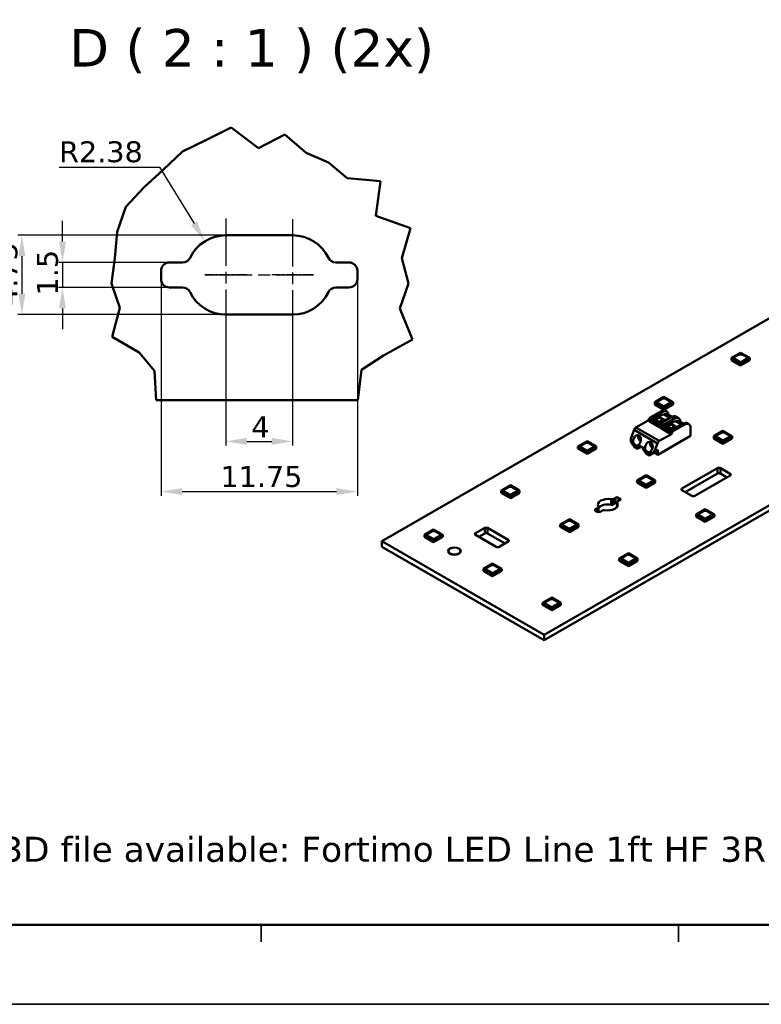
# Model space of a CAD drawing. Header units: millimetres. Extents: x 0 to 420, y 0 to 296.
# Tile 2 of 10: x 86 to 175, y 0 to 118. Entities that reach past the tile are written whole.
import ezdxf

# ---------------------------------------------------------------- set-up
doc = ezdxf.new("R2010")
doc.units = ezdxf.units.MM
doc.linetypes.add('CHAIN', pattern=[0.3543, 0.2362, -0.0295, 0.0591, -0.0295])
doc.linetypes.add('LONG_DASH_DOTTED', pattern=[0.3001, 0.2362, -0.0295, 0.0049, -0.0295])
doc.layers.get('0').update_dxf_attribs({"lineweight": 25})
for name, color, linetype, lineweight in [('Break Lines(ISO)', 7, 'Continuous', 50), ('Center Mark(ISO)', 7, 'LONG_DASH_DOTTED', 25), ('Centerline(ISO)', 7, 'Continuous', 25), ('Dimensions(ISO)', 7, 'Continuous', 25), ('Sketch Geometry(ISO)', 7, 'Continuous', 50), ('Symbols(ISO)', 7, 'Continuous', 25), ('Visible Edges(ISO)', 7, 'Continuous', 50), ('Visible Tangent Edges(ISO)', 7, 'Continuous', 50)]:
    doc.layers.add(name, color=color, linetype=linetype, lineweight=lineweight)
doc.styles.add('Philips-dimensions', font='verdana.ttf')
doc.styles.add('Philips-tekst', font='verdana.ttf')
doc.styles.add('Philips-tekstBigText', font='verdana.ttf')
doc.dimstyles.new('Philips-Oss', dxfattribs={"dimtxt": 2.5, "dimasz": 2.5, "dimexe": 0.5, "dimexo": 0, "dimgap": 0.5, "dimtad": 1, "dimtoh": 1, "dimrnd": 1e-08, "dimdsep": 46, "dimtxsty": 'Philips-dimensions', "dimcen": 0.09, "dimdle": 10, "dimclrd": 7, "dimclre": 7, "dimclrt": 7, "dimazin": 2, "dimtfac": 1, "dimtmove": 0, "dimatfit": 3, "dimfxl": 1, "dimtolj": 1, "dimlwd": 25, "dimlwe": 25, "dimarcsym": 0})

# ---------------------------------------------------------------- blocks, each defined once
blk = doc.blocks.new('Borders A3')
at = {"layer": 'Sketch Geometry(ISO)', "color": 1, "linetype": 'Continuous', "lineweight": 50, "true_color": 0xff0000}
blk.add_line((20, 10), (410, 10), dxfattribs=at)
at = {"layer": 'Sketch Geometry(ISO)', "color": 7, "linetype": 'Continuous', "lineweight": 35}
for p, q in [((115, 10), (115, 8)), ((165, 10), (165, 8)), ((0.5, 0.5), (419.5, 0.5))]:
    blk.add_line(p, q, dxfattribs=at)
blk = doc.blocks.new('*D46')
at = {"layer": 'Defpoints', "color": 0, "linetype": 'Continuous', "transparency": 16777216}
for p in [(108.28, 91.9), (110.78, 87.86)]:
    blk.add_point(p, dxfattribs=at)
at = {"layer": 'Dimensions(ISO)', "color": 7, "linetype": 'Continuous', "lineweight": 25, "transparency": 16777216}
for p, q in [((90.81, 100.76), (102.82, 100.76)), ((102.82, 100.76), (106.97, 94.03))]:
    blk.add_line(p, q, dxfattribs=at)
at = {"layer": 'Dimensions(ISO)', "color": 7, "linetype": 'Continuous', "transparency": 16777216}
blk.add_solid([(107.32, 94.25), (106.61, 93.81), (108.28, 91.9)], dxfattribs=at)
at = {"layer": 'Dimensions(ISO)', "color": 7, "linetype": 'Continuous', "lineweight": 25, "transparency": 16777216, "insert": (90.81, 103.87), "char_height": 2.5, "attachment_point": 1, "style": 'Philips-dimensions'}
blk.add_mtext('\\A1;R2.38', dxfattribs=at)
blk = doc.blocks.new('*D47')
at = {"layer": 'Defpoints', "color": 0, "linetype": 'Continuous', "transparency": 16777216}
for p in [(110.78, 80.61), (118.78, 80.61), (118.78, 67.92)]:
    blk.add_point(p, dxfattribs=at)
at = {"layer": 'Dimensions(ISO)', "color": 7, "linetype": 'Continuous', "lineweight": 25, "transparency": 16777216}
for p, q in [((110.78, 80.61), (110.78, 67.42)), ((118.78, 80.61), (118.78, 67.42)), ((113.28, 67.92), (116.28, 67.92))]:
    blk.add_line(p, q, dxfattribs=at)
at = {"layer": 'Dimensions(ISO)', "color": 7, "linetype": 'Continuous', "transparency": 16777216}
for points in [[(113.28, 68.34), (113.28, 67.51), (110.78, 67.92)], [(116.28, 68.34), (116.28, 67.51), (118.78, 67.92)]]:
    blk.add_solid(points, dxfattribs=at)
at = {"layer": 'Dimensions(ISO)', "color": 7, "linetype": 'Continuous', "lineweight": 25, "transparency": 16777216, "insert": (113.83, 70.92), "char_height": 2.5, "attachment_point": 1, "style": 'Philips-dimensions'}
blk.add_mtext('\\A1;4', dxfattribs=at)
blk = doc.blocks.new('*D48')
at = {"layer": 'Defpoints', "color": 0, "linetype": 'Continuous', "transparency": 16777216}
for p in [(110.78, 92.61), (86.35, 83.11), (110.78, 83.11)]:
    blk.add_point(p, dxfattribs=at)
at = {"layer": 'Dimensions(ISO)', "color": 7, "linetype": 'Continuous', "lineweight": 25, "transparency": 16777216}
for p, q in [((110.78, 92.61), (85.85, 92.61)), ((86.35, 90.11), (86.35, 85.61)), ((110.78, 83.11), (85.85, 83.11))]:
    blk.add_line(p, q, dxfattribs=at)
at = {"layer": 'Dimensions(ISO)', "color": 7, "linetype": 'Continuous', "transparency": 16777216}
for points in [[(85.94, 90.11), (86.77, 90.11), (86.35, 92.61)], [(85.94, 85.61), (86.77, 85.61), (86.35, 83.11)]]:
    blk.add_solid(points, dxfattribs=at)
at = {"layer": 'Dimensions(ISO)', "color": 7, "linetype": 'Continuous', "lineweight": 25, "transparency": 16777216, "insert": (83.3, 84.14), "char_height": 2.5, "attachment_point": 1, "rotation": 90, "style": 'Philips-dimensions'}
blk.add_mtext('\\A1;4.75', dxfattribs=at)
blk = doc.blocks.new('*D49')
at = {"layer": 'Defpoints', "color": 0, "linetype": 'Continuous', "transparency": 16777216}
for p in [(104.03, 89.36), (91.22, 86.36), (104.03, 86.36)]:
    blk.add_point(p, dxfattribs=at)
at = {"layer": 'Dimensions(ISO)', "color": 7, "linetype": 'Continuous', "lineweight": 25, "transparency": 16777216}
for p, q in [((91.22, 91.86), (91.22, 94.36)), ((104.03, 89.36), (90.72, 89.36)), ((91.22, 89.36), (91.22, 86.36)), ((104.03, 86.36), (90.72, 86.36)), ((91.22, 83.86), (91.22, 81.36))]:
    blk.add_line(p, q, dxfattribs=at)
at = {"layer": 'Dimensions(ISO)', "color": 7, "linetype": 'Continuous', "transparency": 16777216}
for points in [[(90.8, 91.86), (91.63, 91.86), (91.22, 89.36)], [(90.8, 83.86), (91.63, 83.86), (91.22, 86.36)]]:
    blk.add_solid(points, dxfattribs=at)
at = {"layer": 'Dimensions(ISO)', "color": 7, "linetype": 'Continuous', "lineweight": 25, "transparency": 16777216, "insert": (88.16, 85.41), "char_height": 2.5, "attachment_point": 1, "rotation": 90, "style": 'Philips-dimensions'}
blk.add_mtext('\\A1;1.5', dxfattribs=at)
blk = doc.blocks.new('*D50')
at = {"layer": 'Defpoints', "color": 0, "linetype": 'Continuous', "transparency": 16777216}
for p in [(103.03, 87.36), (126.53, 87.36), (126.53, 61.91)]:
    blk.add_point(p, dxfattribs=at)
at = {"layer": 'Dimensions(ISO)', "color": 7, "linetype": 'Continuous', "lineweight": 25, "transparency": 16777216}
for p, q in [((103.03, 87.36), (103.03, 61.41)), ((126.53, 87.36), (126.53, 61.41)), ((105.53, 61.91), (124.03, 61.91))]:
    blk.add_line(p, q, dxfattribs=at)
at = {"layer": 'Dimensions(ISO)', "color": 7, "linetype": 'Continuous', "transparency": 16777216}
for points in [[(105.53, 62.33), (105.53, 61.5), (103.03, 61.91)], [(124.03, 62.33), (124.03, 61.5), (126.53, 61.91)]]:
    blk.add_solid(points, dxfattribs=at)
at = {"layer": 'Dimensions(ISO)', "color": 7, "linetype": 'Continuous', "lineweight": 25, "transparency": 16777216, "insert": (110.13, 64.97), "char_height": 2.5, "attachment_point": 1, "style": 'Philips-dimensions'}
blk.add_mtext('\\A1;11.75', dxfattribs=at)

msp = doc.modelspace()

# ---------------------------------------------------------------- linework, layer by layer
at = {"layer": 'Break Lines(ISO)'}
for p, q in [((108.448, 104.033), (111.414, 105.509)), ((111.414, 105.509), (114.706, 103.052)), ((105.58, 102.648), (108.448, 104.033)), ((114.706, 103.052), (117.855, 104.704)), ((117.855, 104.704), (120.396, 102.476)), ((103.287, 100.449), (105.58, 102.648)), ((120.396, 102.476), (123.074, 101.336)), ((100.978, 98.36), (103.287, 100.449)), ((123.074, 101.336), (125.293, 99.459)), ((125.293, 99.459), (129.319, 99.103)), ((129.319, 99.103), (128.757, 94.954)), ((98.811, 96.018), (100.978, 98.36)), ((97.755, 93.011), (98.811, 96.018)), ((128.757, 94.954), (132.882, 93.457)), ((132.882, 93.457), (131.851, 89.864)), ((97.502, 89.875), (97.755, 93.011)), ((97.083, 86.841), (97.502, 89.875)), ((131.851, 89.864), (132.652, 86.841)), ((98.077, 83.909), (97.083, 86.841)), ((132.652, 86.841), (131.627, 83.857)), ((97.156, 80.454), (98.077, 83.909)), ((131.627, 83.857), (133.13, 80.135)), ((100.383, 78.572), (97.156, 80.454)), ((133.13, 80.135), (129.673, 78.2)), ((102.233, 76.376), (100.383, 78.572)), ((129.673, 78.2), (127.036, 76.495)), ((102.447, 72.862), (102.233, 76.376)), ((127.036, 76.495), (126.571, 72.862))]:
    msp.add_line(p, q, dxfattribs=at)
at = {"layer": 'Center Mark(ISO)', "linetype": 'CHAIN', "ltscale": 23.990969}
for p, q in [((110.776, 94.625), (110.776, 80.612)), ((118.776, 94.534), (118.776, 80.612))]:
    msp.add_line(p, q, dxfattribs=at)
at = {"layer": 'Center Mark(ISO)', "linetype": 'CHAIN', "ltscale": 5.555937}
for p, q in [((113.276, 87.862), (108.276, 87.862)), ((121.276, 87.862), (116.276, 87.862))]:
    msp.add_line(p, q, dxfattribs=at)
at = {"layer": 'Centerline(ISO)', "linetype": 'CHAIN', "ltscale": 23.990969}
msp.add_line((108.276, 87.862), (121.276, 87.862), dxfattribs=at)
at = {"layer": 'Visible Edges(ISO)'}
for p, q in [((228.466, 112.974), (129.471, 55.967)), ((148.917, 44.769), (247.912, 101.776)), ((247.912, 101.122), (148.917, 44.115)), ((110.776, 92.612), (118.776, 92.612)), ((104.026, 89.362), (105.598, 89.362)), ((123.954, 89.362), (125.526, 89.362)), ((103.026, 87.362), (103.026, 88.362)), ((126.526, 88.362), (126.526, 87.362)), ((105.598, 86.362), (104.026, 86.362)), ((125.526, 86.362), (123.954, 86.362)), ((118.776, 83.112), (110.776, 83.112)), ((172.428, 78.547), (171.332, 77.916)), ((171.332, 77.916), (172.428, 77.284)), ((171.332, 77.65), (171.332, 77.916)), ((173.524, 77.916), (172.428, 78.547)), ((172.428, 77.284), (173.524, 77.916)), ((173.524, 77.65), (173.524, 77.916)), ((172.428, 77.019), (171.332, 77.65)), ((173.524, 77.65), (172.428, 77.019)), ((172.428, 77.019), (172.428, 77.284)), ((163.236, 73.253), (162.14, 72.622)), ((164.332, 72.622), (163.236, 73.253)), ((102.447, 72.862), (126.571, 72.862)), ((162.14, 72.622), (163.236, 71.991)), ((162.14, 72.356), (162.14, 72.622)), ((163.236, 71.725), (162.14, 72.356)), ((163.236, 71.991), (164.332, 72.622)), ((164.332, 72.356), (163.236, 71.725)), ((163.236, 71.725), (163.236, 71.991)), ((164.332, 72.356), (164.332, 72.622)), ((162.935, 71.559), (161.594, 70.787)), ((161.753, 70.695), (163.094, 71.468)), ((162.323, 70.808), (162.28, 70.669)), ((162.516, 70.932), (162.323, 70.808)), ((162.483, 70.716), (162.323, 70.808)), ((163.244, 71.147), (162.516, 70.932)), ((163.294, 70.484), (162.516, 70.932)), ((164.155, 70.857), (162.814, 70.084)), ((163.593, 71.517), (163.434, 71.608)), ((164.18, 70.871), (163.655, 71.174)), ((165.008, 70.702), (164.654, 70.906)), ((161.339, 70.415), (159.895, 69.583)), ((161.441, 70.596), (161.4, 70.491)), ((162.458, 69.736), (161.539, 70.266)), ((161.559, 70.4), (161.6, 70.505)), ((161.822, 70.453), (161.819, 70.37)), ((162.597, 69.922), (161.819, 70.37)), ((162.076, 70.666), (161.897, 70.574)), ((161.907, 70.319), (161.907, 70.113)), ((162.574, 69.729), (161.907, 70.113)), ((161.907, 70.113), (162.011, 70.039)), ((162.56, 69.723), (162.011, 70.039)), ((162.241, 70.571), (162.076, 70.666)), ((162.14, 69.919), (162.14, 69.965)), ((162.28, 70.669), (162.17, 70.612)), ((162.228, 69.869), (162.228, 69.914)), ((162.503, 70.541), (162.28, 70.669)), ((162.377, 69.828), (162.337, 69.806)), ((162.597, 69.922), (162.6, 70.006)), ((162.685, 69.967), (162.597, 69.922)), ((162.661, 69.894), (162.62, 69.789)), ((162.675, 70.126), (162.854, 70.218)), ((162.685, 69.946), (162.685, 69.967)), ((162.854, 70.218), (162.69, 70.313)), ((163.055, 70.223), (162.836, 70.349)), ((162.854, 70.218), (162.882, 70.13)), ((162.882, 70.13), (162.99, 70.186)), ((163.101, 70.36), (162.94, 70.453)), ((162.973, 69.585), (163.014, 69.69)), ((163.06, 70.226), (163.101, 70.36)), ((163.101, 70.36), (163.294, 70.484)), ((163.167, 69.881), (164.509, 70.653)), ((163.237, 69.639), (163.233, 69.555)), ((163.294, 70.484), (163.731, 70.613)), ((163.491, 69.852), (163.311, 69.759)), ((163.655, 69.757), (163.491, 69.852)), ((163.695, 69.855), (163.584, 69.798)), ((163.737, 69.994), (163.695, 69.855)), ((163.917, 69.726), (163.695, 69.855)), ((163.931, 70.117), (163.737, 69.994)), ((163.897, 69.902), (163.737, 69.994)), ((164.658, 70.332), (163.931, 70.117)), ((164.708, 69.669), (163.931, 70.117)), ((165.569, 70.042), (164.228, 69.27)), ((164.515, 69.546), (164.355, 69.638)), ((164.387, 69.178), (165.728, 69.951)), ((164.515, 69.546), (164.708, 69.669)), ((164.708, 69.669), (165.145, 69.798)), ((165.595, 70.057), (165.069, 70.359)), ((166.227, 70), (166.068, 70.091)), ((159.665, 69.298), (159.267, 68.272)), ((166.435, 68.58), (162.511, 66.32)), ((162.688, 67.975), (164.132, 68.807)), ((163.872, 68.922), (162.953, 69.451)), ((164.011, 69.107), (163.233, 69.555)), ((163.321, 69.505), (163.321, 69.298)), ((163.988, 68.914), (163.321, 69.298)), ((163.321, 69.298), (163.425, 69.225)), ((163.974, 68.909), (163.425, 69.225)), ((163.554, 69.105), (163.554, 69.151)), ((163.642, 69.054), (163.642, 69.1)), ((163.791, 69.014), (163.751, 68.991)), ((164.011, 69.107), (164.014, 69.191)), ((164.099, 69.153), (164.011, 69.107)), ((164.075, 69.08), (164.034, 68.974)), ((164.089, 69.311), (164.268, 69.404)), ((164.099, 69.131), (164.099, 69.153)), ((164.268, 69.404), (164.104, 69.499)), ((164.193, 68.883), (164.234, 68.988)), ((164.469, 69.409), (164.25, 69.535)), ((164.268, 69.404), (164.296, 69.316)), ((164.296, 69.316), (164.404, 69.372)), ((164.474, 69.412), (164.515, 69.546)), ((166.435, 69.54), (166.435, 68.58)), ((170.307, 69.181), (169.211, 68.55)), ((169.211, 68.55), (170.307, 67.919)), ((169.211, 68.284), (169.211, 68.55)), ((171.403, 68.55), (170.307, 69.181)), ((170.307, 67.919), (171.403, 68.55)), ((171.403, 68.284), (171.403, 68.55)), ((154.043, 67.96), (152.947, 67.329)), ((152.947, 67.329), (154.043, 66.697)), ((152.947, 67.063), (152.947, 67.329)), ((155.139, 67.329), (154.043, 67.96)), ((154.043, 66.697), (155.139, 67.329)), ((155.139, 67.063), (155.139, 67.329)), ((160.089, 67.165), (159.594, 67.45)), ((159.665, 67.409), (159.63, 67.389)), ((160.054, 67.145), (159.63, 67.389)), ((159.63, 67.389), (159.63, 67.328)), ((160.054, 67.083), (159.63, 67.328)), ((159.63, 67.328), (159.683, 67.297)), ((160.107, 67.053), (159.683, 67.297)), ((160.381, 67.209), (160.458, 67.254)), ((162.06, 66.663), (162.458, 67.69)), ((170.307, 67.653), (169.211, 68.284)), ((171.403, 68.284), (170.307, 67.653)), ((170.307, 67.653), (170.307, 67.919)), ((154.043, 66.432), (152.947, 67.063)), ((155.139, 67.063), (154.043, 66.432)), ((154.043, 66.432), (154.043, 66.697)), ((160.054, 67.145), (160.089, 67.165)), ((160.054, 67.083), (160.054, 67.145)), ((160.107, 67.053), (160.054, 67.083)), ((160.355, 67.196), (160.107, 67.053)), ((161.503, 66.351), (161.008, 66.636)), ((161.079, 66.595), (161.044, 66.575)), ((161.468, 66.33), (161.044, 66.575)), ((161.044, 66.575), (161.044, 66.513)), ((161.468, 66.269), (161.044, 66.513)), ((161.044, 66.513), (161.097, 66.483)), ((161.521, 66.238), (161.097, 66.483)), ((161.468, 66.33), (161.504, 66.351)), ((161.468, 66.269), (161.468, 66.33)), ((161.521, 66.238), (161.468, 66.269)), ((162.087, 66.564), (161.521, 66.238)), ((161.774, 66.398), (162.339, 66.723)), ((162.06, 66.663), (162.511, 66.923)), ((162.511, 66.32), (162.075, 66.571)), ((162.511, 66.32), (162.511, 66.923)), ((161.114, 63.888), (160.018, 63.257)), ((162.21, 63.257), (161.114, 63.888)), ((165.401, 62.268), (169.653, 64.716)), ((169.653, 64.062), (165.792, 61.839)), ((171.182, 63.836), (166.93, 61.388)), ((170.006, 64.716), (171.182, 64.039)), ((170.791, 63.611), (170.006, 64.062)), ((144.851, 62.666), (143.755, 62.035)), ((145.947, 62.035), (144.851, 62.666)), ((160.018, 63.257), (161.114, 62.625)), ((160.018, 62.991), (160.018, 63.257)), ((161.114, 62.36), (160.018, 62.991)), ((161.114, 62.625), (162.21, 63.257)), ((162.21, 62.991), (161.114, 62.36)), ((161.114, 62.36), (161.114, 62.625)), ((162.21, 62.991), (162.21, 63.257)), ((143.755, 62.035), (144.851, 61.404)), ((143.755, 61.769), (143.755, 62.035)), ((144.851, 61.138), (143.755, 61.769)), ((144.851, 61.404), (145.947, 62.035)), ((145.947, 61.769), (144.851, 61.138)), ((144.851, 61.138), (144.851, 61.404)), ((145.947, 61.769), (145.947, 62.035)), ((166.577, 61.388), (165.401, 62.064)), ((157.168, 61.024), (157.446, 61.184)), ((157.446, 60.53), (157.168, 60.37)), ((157.626, 60.097), (157.626, 60.617)), ((157.977, 60.879), (157.699, 60.719)), ((157.8, 61.184), (157.977, 61.082)), ((155.06, 59.81), (155.338, 59.97)), ((155.237, 59.504), (155.06, 59.606)), ((155.411, 59.462), (155.411, 60.071)), ((155.868, 59.664), (155.59, 59.504)), ((168.186, 59.816), (167.09, 59.185)), ((167.09, 59.185), (168.186, 58.553)), ((167.09, 58.919), (167.09, 59.185)), ((169.282, 59.185), (168.186, 59.816)), ((168.186, 58.553), (169.282, 59.185)), ((169.282, 58.919), (169.282, 59.185)), ((151.922, 58.594), (150.826, 57.963)), ((150.826, 57.963), (151.922, 57.332)), ((150.826, 57.697), (150.826, 57.963)), ((153.018, 57.963), (151.922, 58.594)), ((151.922, 57.332), (153.018, 57.963)), ((153.018, 57.697), (153.018, 57.963)), ((168.186, 58.288), (167.09, 58.919)), ((169.282, 58.919), (168.186, 58.288)), ((168.186, 58.288), (168.186, 58.553)), ((135.659, 57.373), (134.563, 56.741)), ((134.563, 56.741), (135.659, 56.11)), ((134.563, 56.476), (134.563, 56.741)), ((136.755, 56.741), (135.659, 57.373)), ((135.659, 56.11), (136.755, 56.741)), ((136.755, 56.476), (136.755, 56.741)), ((140.679, 56.924), (141.775, 57.555)), ((143.154, 55.295), (140.679, 56.72)), ((141.775, 56.901), (141.07, 56.495)), ((142.129, 57.555), (144.604, 56.13)), ((144.212, 55.701), (142.129, 56.901)), ((151.922, 57.066), (150.826, 57.697)), ((153.018, 57.697), (151.922, 57.066)), ((151.922, 57.066), (151.922, 57.332)), ((129.471, 55.967), (129.471, 55.313)), ((129.471, 55.967), (148.917, 44.769)), ((135.659, 55.845), (134.563, 56.476)), ((136.755, 56.476), (135.659, 55.845)), ((135.659, 55.845), (135.659, 56.11)), ((144.604, 55.926), (143.508, 55.295)), ((148.917, 44.115), (129.471, 55.313)), ((137.401, 54.776), (137.401, 54.79)), ((138.901, 54.776), (138.901, 54.79)), ((158.993, 54.522), (157.897, 53.891)), ((160.089, 53.891), (158.993, 54.522)), ((142.73, 53.301), (141.634, 52.669)), ((143.826, 52.669), (142.73, 53.301)), ((157.897, 53.891), (158.993, 53.26)), ((157.897, 53.625), (157.897, 53.891)), ((158.993, 52.994), (157.897, 53.625)), ((158.993, 53.26), (160.089, 53.891)), ((160.089, 53.625), (158.993, 52.994)), ((158.993, 52.994), (158.993, 53.26)), ((160.089, 53.625), (160.089, 53.891)), ((141.634, 52.669), (142.73, 52.038)), ((141.634, 52.404), (141.634, 52.669)), ((142.73, 51.773), (141.634, 52.404)), ((142.73, 52.038), (143.826, 52.669)), ((143.826, 52.404), (142.73, 51.773)), ((142.73, 51.773), (142.73, 52.038)), ((143.826, 52.404), (143.826, 52.669)), ((149.801, 49.229), (148.705, 48.598)), ((148.705, 48.598), (149.801, 47.966)), ((148.705, 48.332), (148.705, 48.598)), ((150.897, 48.598), (149.801, 49.229)), ((149.801, 47.966), (150.897, 48.598)), ((150.897, 48.332), (150.897, 48.598)), ((149.801, 47.701), (148.705, 48.332)), ((150.897, 48.332), (149.801, 47.701)), ((149.801, 47.701), (149.801, 47.966)), ((148.917, 44.769), (148.917, 44.115))]:
    msp.add_line(p, q, dxfattribs=at)
for centre, radius, start, end in [((110.776, 87.862), 4.75, 90, 154.22854), ((118.776, 87.862), 4.75, 25.77146, 90), ((105.598, 90.362), 1, 270, 334.22854), ((123.954, 90.362), 1, 205.77146, 270), ((104.026, 88.362), 1, 90, 180), ((125.526, 88.362), 1, 0, 90), ((104.026, 87.362), 1, 180, 270), ((125.526, 87.362), 1, 270, 0), ((105.598, 85.362), 1, 25.77146, 90), ((123.954, 85.362), 1, 90, 154.22854), ((110.776, 87.862), 4.75, 205.77146, 270), ((118.776, 87.862), 4.75, 270, 334.22854)]:
    msp.add_arc(centre, radius, start, end, dxfattribs=at)
for centre, major_axis, ratio, start_param, end_param in [((161.594, 70.582), (-0.125, -0.217), 0.5780931, 3.9250571, 4.9722547), ((162.935, 70.742), (0.499, 0.867), 0.5780931, 0, 0.7834645), ((163.094, 70.65), (0.499, 0.867), 0.5780931, 5.5356605, 7.0666498), ((163.261, 71.236), (-0.0499, -0.0867), 0.5780931, 0.5453685, 0.7212959), ((163.218, 70.415), (0.437, 0.758), 0.5780931, 0, 0.721296), ((164.155, 70.039), (0.499, 0.867), 0.5780931, 0, 0.7834645), ((164.509, 69.836), (0.499, 0.867), 0.5780931, 5.5356605, 7.0666498), ((159.895, 69.277), (-0.187, -0.325), 0.5780931, 3.9250571, 4.9722547), ((161.339, 70.497), (-0.0499, -0.0867), 0.5780931, 0.7834645, 1.830662), ((161.609, 70.306), (-0.1, 0), 0.5758617, 6.1132669, 7.0685835), ((161.498, 70.405), (0.0499, 0.0867), 0.5780931, 4.5405368, 4.9722547), ((161.753, 70.491), (0.125, 0.217), 0.5780931, 0.7834645, 1.830662), ((161.893, 70.49), (-0.0499, -0.0867), 0.5780931, 3.8726972, 5.4434936), ((162.586, 70.505), (-0.36, 0.016), 0.5448174, 6.0176926, 8.1689711), ((162.444, 70.512), (0.227, -0.245), 0.3844675, 4.137601, 4.6111282), ((162.582, 70.4), (-0.266, 0.012), 0.5448174, 5.0360346, 6.0148763), ((162.529, 69.777), (-0.1, 0), 0.5758617, 0.7853982, 1.7407148), ((162.735, 70.662), (-0.028, 0.334), 0.7571446, 1.3445226, 1.878655), ((162.599, 70.513), (0.36, 0.017), 0.6053276, 5.9279887, 8.154217), ((162.559, 69.794), (-0.0499, -0.0867), 0.5780931, 1.3989442, 1.830662), ((162.671, 70.042), (0.0499, 0.0867), 0.5780931, 0.7311046, 2.3019009), ((162.814, 69.88), (-0.125, -0.217), 0.5780931, 3.9250571, 4.9722547), ((162.582, 70.4), (0.266, -0.012), 0.5448174, 5.4025991, 6.0090365), ((162.735, 70.662), (0.028, -0.334), 0.7571446, 0.2941308, 0.8282632), ((162.912, 69.591), (0.0499, 0.0867), 0.5780931, 4.5405368, 4.9722547), ((163.167, 69.676), (0.125, 0.217), 0.5780931, 0.7834645, 1.830662), ((163.307, 69.675), (-0.0499, -0.0867), 0.5780931, 3.8726972, 5.4434936), ((164, 69.69), (-0.36, 0.016), 0.5448174, 6.0176926, 8.1689711), ((163.858, 69.697), (0.227, -0.245), 0.3844675, 4.137601, 4.6111282), ((163.996, 69.585), (-0.266, 0.012), 0.5448174, 5.0360346, 6.0148763), ((164.149, 69.848), (-0.028, 0.334), 0.7571446, 1.3445226, 1.878655), ((164.013, 69.698), (0.36, 0.017), 0.6053276, 5.9279887, 8.154217), ((164.149, 69.848), (0.028, -0.334), 0.7571446, 0.2941308, 0.8282632), ((164.675, 70.421), (-0.0499, -0.0867), 0.5780931, 0.5453685, 0.7212959), ((164.632, 69.601), (0.437, 0.758), 0.5780931, 0, 0.721296), ((165.569, 69.225), (0.499, 0.867), 0.5780931, 0, 0.7834645), ((165.728, 69.133), (0.499, 0.867), 0.5780931, 5.4958534, 7.0666498), ((160.023, 68.046), (-0.139, -0.627), 0.697566, 0.6686182, 5.183683), ((160.549, 68.349), (0.281, -0.487), 0.5780931, 3.7066904, 5.2769759), ((163.024, 69.492), (-0.1, 0), 0.5758617, 6.1132669, 7.0685835), ((163.943, 68.963), (-0.1, 0), 0.5758617, 0.7853982, 1.7407148), ((164.085, 69.228), (0.0499, 0.0867), 0.5780931, 0.7311046, 2.3019009), ((163.973, 68.98), (-0.0499, -0.0867), 0.5780931, 1.3989442, 1.830662), ((164.228, 69.066), (-0.125, -0.217), 0.5780931, 3.9250571, 4.9722547), ((164.132, 68.888), (0.0499, 0.0867), 0.5780931, 3.9250571, 4.9722547), ((163.996, 69.585), (0.266, -0.012), 0.5448174, 5.4025991, 6.0090365), ((164.387, 68.974), (0.125, 0.217), 0.5780931, 0.7834645, 1.830662), ((160.157, 68.293), (0.272, 1.227), 0.697566, 1.7417704, 1.9417434), ((159.873, 68.13), (0.549, -0.953), 0.5780931, 4.7382349, 5.133506), ((159.842, 67.941), (-0.281, 0.487), 0.5780931, 2.1018886, 2.6143678), ((161.437, 67.231), (-0.139, -0.627), 0.697566, 0.6686182, 5.183683), ((161.963, 67.534), (0.281, -0.487), 0.5780931, 3.7066904, 5.2769759), ((162.688, 67.668), (0.187, 0.325), 0.5780931, 0.7834645, 1.830662), ((159.831, 68.162), (0.549, -0.953), 0.5780931, 5.8373937, 6.2468389), ((161.266, 67.336), (0.549, -0.953), 0.5780931, 4.7526028, 5.162048), ((161.256, 67.127), (-0.281, 0.487), 0.5780931, 2.1018886, 2.6143678), ((161.225, 67.351), (0.549, -0.953), 0.5780931, 5.8659357, 6.2612068), ((161.509, 67.514), (0.272, 1.227), 0.697566, 3.9105578, 4.1105307), ((161.791, 67.677), (0.549, -0.953), 0.5780931, 0, 0.4009157), ((169.83, 64.615), (0.25, 0), 0.5758617, 0.7853982, 2.3561945), ((169.83, 63.961), (-0.25, 0), 0.5758617, 3.9269908, 5.4977871), ((171.005, 63.938), (0.25, 0), 0.5758617, 5.4977871, 7.0685835), ((165.578, 62.166), (-0.25, 0), 0.5758617, 5.4977871, 7.0685835), ((166.754, 61.489), (-0.25, 0), 0.5758617, 0.7853982, 2.3561945), ((156.518, 60.344), (-1.188, 0), 0.5758617, 4.3767877, 6.6187866), ((156.518, 59.69), (-1.187, 0), 0.5758617, 4.3767877, 5.9135736), ((156.518, 60.344), (1.188, 0), 0.5758617, 4.3767877, 6.6187866), ((156.992, 61.126), (0.25, 0), 0.5758617, 4.3767877, 5.4977871), ((156.992, 60.472), (-0.25, 0), 0.5758617, 1.235195, 2.3561945), ((157.623, 61.082), (0.25, 0), 0.5758617, 0.7853982, 2.3561945), ((157.623, 60.428), (-0.25, 0), 0.5758617, 4.7025846, 5.4977871), ((157.876, 60.617), (-0.25, 0), 0.5758617, 5.4977871, 6.6187866), ((157.8, 60.98), (0.25, 0), 0.5758617, 5.4977871, 7.0685835), ((155.237, 59.708), (-0.25, 0), 0.5758617, 5.4977871, 7.0685835), ((155.413, 59.606), (-0.25, 0), 0.5758617, 0.7853982, 2.3561945), ((155.161, 60.071), (0.25, 0), 0.5758617, 5.4977871, 6.6187866), ((156.045, 59.562), (-0.25, 0), 0.5758617, 4.3767877, 5.4977871), ((140.856, 56.822), (-0.25, 0), 0.5758617, 5.4977871, 7.0685835), ((141.952, 57.453), (0.25, 0), 0.5758617, 0.7853982, 2.3561945), ((141.952, 56.799), (-0.25, 0), 0.5758617, 3.9269908, 5.4977871), ((144.427, 56.028), (0.25, 0), 0.5758617, 5.4977871, 7.0685835), ((138.151, 54.776), (0.75, 0), 0.5758617, 3.1415927, 6.2831853), ((143.331, 55.397), (-0.25, 0), 0.5758617, 0.7853982, 2.3561945)]:
    msp.add_ellipse(centre, major_axis=major_axis, ratio=ratio, start_param=start_param, end_param=end_param, dxfattribs=at)
for major_axis in [(-0.75, 0), (-0.724, 0)]:
    msp.add_ellipse((138.151, 54.79), major_axis=major_axis, ratio=0.5758617, dxfattribs=at)
for points, knots in [([(161.511, 70.316), (161.511, 70.317), (161.511, 70.318), (161.514, 70.324), (161.516, 70.329), (161.524, 70.341), (161.529, 70.348), (161.535, 70.357), (161.537, 70.359), (161.539, 70.362)], [0.068532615, 0.068532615, 0.068532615, 0.068532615, 0.069496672, 0.069496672, 0.074334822, 0.074334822, 0.079172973, 0.079172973, 0.081035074, 0.081035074, 0.081035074, 0.081035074]), ([(162.599, 69.751), (162.597, 69.748), (162.595, 69.746), (162.588, 69.738), (162.581, 69.732), (162.566, 69.725), (162.558, 69.722), (162.549, 69.72), (162.547, 69.72), (162.546, 69.72)], [0.018300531, 0.018300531, 0.018300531, 0.018300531, 0.020162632, 0.020162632, 0.025000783, 0.025000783, 0.029838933, 0.029838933, 0.03080299, 0.03080299, 0.03080299, 0.03080299]), ([(162.925, 69.502), (162.925, 69.503), (162.926, 69.503), (162.928, 69.509), (162.931, 69.515), (162.938, 69.527), (162.943, 69.534), (162.949, 69.542), (162.951, 69.545), (162.953, 69.548)], [0.068532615, 0.068532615, 0.068532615, 0.068532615, 0.069496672, 0.069496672, 0.074334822, 0.074334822, 0.079172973, 0.079172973, 0.081035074, 0.081035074, 0.081035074, 0.081035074]), ([(164.014, 68.937), (164.012, 68.934), (164.01, 68.932), (164.002, 68.923), (163.996, 68.918), (163.981, 68.91), (163.972, 68.908), (163.963, 68.906), (163.961, 68.906), (163.96, 68.906)], [0.018300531, 0.018300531, 0.018300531, 0.018300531, 0.020162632, 0.020162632, 0.025000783, 0.025000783, 0.029838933, 0.029838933, 0.03080299, 0.03080299, 0.03080299, 0.03080299]), ([(159.26, 68.025), (159.261, 68.016), (159.262, 68.006), (159.27, 67.928), (159.298, 67.851), (159.336, 67.788)], [0.078278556, 0.078278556, 0.078278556, 0.078278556, 0.083769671, 0.083769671, 0.125939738, 0.125939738, 0.125939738, 0.125939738]), ([(159.741, 67.555), (159.73, 67.564), (159.719, 67.574), (159.666, 67.628), (159.628, 67.68), (159.587, 67.768), (159.575, 67.808), (159.57, 67.847)], [0.203899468, 0.203899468, 0.203899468, 0.203899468, 0.212866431, 0.212866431, 0.249545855, 0.249545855, 0.272133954, 0.272133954, 0.272133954, 0.272133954]), ([(160.185, 67.493), (160.157, 67.473), (160.128, 67.456), (160.062, 67.43), (160.019, 67.425), (159.964, 67.433), (159.953, 67.435), (159.942, 67.438)], [0.080240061, 0.080240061, 0.080240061, 0.080240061, 0.10282816, 0.10282816, 0.139507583, 0.139507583, 0.148474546, 0.148474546, 0.148474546, 0.148474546]), ([(160.422, 67.236), (160.425, 67.238), (160.428, 67.24), (160.45, 67.253), (160.475, 67.261), (160.527, 67.261), (160.553, 67.254), (160.599, 67.228), (160.621, 67.207), (160.657, 67.156), (160.671, 67.126), (160.685, 67.092), (160.686, 67.087), (160.688, 67.083)], [0.121247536, 0.121247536, 0.121247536, 0.121247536, 0.123999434, 0.123999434, 0.143348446, 0.143348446, 0.162697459, 0.162697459, 0.182046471, 0.182046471, 0.201395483, 0.201395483, 0.204147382, 0.204147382, 0.204147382, 0.204147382]), ([(161.155, 66.74), (161.144, 66.75), (161.133, 66.76), (161.08, 66.814), (161.042, 66.865), (161.001, 66.953), (160.989, 66.993), (160.984, 67.033)], [0.203899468, 0.203899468, 0.203899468, 0.203899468, 0.212866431, 0.212866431, 0.249545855, 0.249545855, 0.272133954, 0.272133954, 0.272133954, 0.272133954]), ([(161.599, 66.679), (161.571, 66.658), (161.542, 66.642), (161.476, 66.615), (161.433, 66.61), (161.378, 66.619), (161.368, 66.621), (161.357, 66.624)], [0.080240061, 0.080240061, 0.080240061, 0.080240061, 0.10282816, 0.10282816, 0.139507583, 0.139507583, 0.148474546, 0.148474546, 0.148474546, 0.148474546]), ([(161.762, 66.391), (161.799, 66.411), (161.845, 66.445), (161.896, 66.49), (161.902, 66.495), (161.908, 66.501)], [0.459457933, 0.459457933, 0.459457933, 0.459457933, 0.501628, 0.501628, 0.507119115, 0.507119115, 0.507119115, 0.507119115])]:
    msp.add_open_spline(points, degree=3, knots=knots, dxfattribs=at)
for points in [[(160.36, 67.198), (160.379, 67.207), (160.4, 67.22), (160.422, 67.236)], [(160.688, 67.083), (160.701, 67.047), (160.718, 67.012), (160.738, 66.981)]]:
    msp.add_open_spline(points, degree=3, dxfattribs=at)
at = {"layer": 'Visible Tangent Edges(ISO)'}
for p, q in [((171.58, 77.956), (172.251, 78.343)), ((172.357, 77.427), (171.58, 77.875)), ((172.251, 78.343), (172.605, 78.343)), ((173.277, 77.875), (172.499, 77.427)), ((172.605, 78.343), (173.277, 77.956)), ((162.387, 72.663), (163.059, 73.05)), ((163.165, 72.133), (162.387, 72.581)), ((163.059, 73.05), (163.413, 73.05)), ((164.084, 72.581), (163.307, 72.133)), ((163.413, 73.05), (164.084, 72.663)), ((161.753, 70.695), (161.594, 70.787)), ((163.094, 71.468), (162.935, 71.559)), ((163.951, 70.739), (163.244, 71.147)), ((163.962, 70.745), (163.257, 71.151)), ((164.509, 70.653), (164.155, 70.857)), ((162.688, 67.975), (159.895, 69.583)), ((161.511, 70.316), (161.339, 70.415)), ((161.559, 70.4), (161.4, 70.491)), ((161.6, 70.505), (161.441, 70.596)), ((161.539, 70.266), (161.539, 70.362)), ((162.6, 70.006), (161.822, 70.453)), ((162.675, 70.126), (161.897, 70.574)), ((162.925, 69.502), (162.546, 69.72)), ((162.973, 69.585), (162.62, 69.789)), ((163.014, 69.69), (162.661, 69.894)), ((163.167, 69.881), (162.814, 70.084)), ((164.014, 69.191), (163.237, 69.639)), ((164.089, 69.311), (163.311, 69.759)), ((165.365, 69.925), (164.658, 70.332)), ((165.376, 69.931), (164.671, 70.337)), ((165.728, 69.951), (165.569, 70.042)), ((162.458, 67.69), (159.665, 69.298)), ((162.953, 69.451), (162.953, 69.548)), ((164.132, 68.807), (163.96, 68.906)), ((164.193, 68.883), (164.034, 68.974)), ((164.234, 68.988), (164.075, 69.08)), ((164.387, 69.178), (164.228, 69.27)), ((169.458, 68.591), (170.13, 68.978)), ((170.236, 68.061), (169.458, 68.509)), ((170.13, 68.978), (170.484, 68.978)), ((171.155, 68.509), (170.378, 68.061)), ((170.484, 68.978), (171.155, 68.591)), ((153.195, 67.369), (153.867, 67.756)), ((153.973, 66.84), (153.195, 67.288)), ((153.867, 67.756), (154.22, 67.756)), ((154.892, 67.288), (154.114, 66.84)), ((154.22, 67.756), (154.892, 67.369)), ((159.57, 67.847), (159.26, 68.025)), ((159.741, 67.555), (159.336, 67.788)), ((160.36, 67.198), (159.942, 67.438)), ((160.984, 67.033), (160.185, 67.493)), ((160.422, 67.236), (160.443, 67.248)), ((161.155, 66.74), (160.738, 66.981)), ((161.762, 66.391), (161.357, 66.624)), ((161.908, 66.501), (161.599, 66.679)), ((169.653, 64.716), (169.653, 64.062)), ((170.006, 64.716), (170.006, 64.062)), ((171.182, 64.039), (171.182, 63.836)), ((160.266, 63.297), (160.938, 63.684)), ((161.044, 62.768), (160.266, 63.216)), ((160.938, 63.684), (161.291, 63.684)), ((161.963, 63.216), (161.185, 62.768)), ((161.291, 63.684), (161.963, 63.297)), ((144.002, 62.076), (144.674, 62.463)), ((144.78, 61.546), (144.002, 61.994)), ((144.674, 62.463), (145.028, 62.463)), ((145.7, 61.994), (144.922, 61.546)), ((145.028, 62.463), (145.7, 62.076)), ((165.401, 62.268), (165.401, 62.064)), ((156.909, 60.99), (156.909, 60.336)), ((157.168, 61.024), (157.168, 60.37)), ((157.446, 61.184), (157.446, 60.53)), ((157.64, 60.569), (157.64, 60.119)), ((157.8, 61.184), (157.8, 60.777)), ((157.977, 61.082), (157.977, 60.879)), ((155.06, 59.81), (155.06, 59.606)), ((155.338, 59.469), (155.338, 59.97)), ((167.337, 59.225), (168.009, 59.612)), ((168.115, 58.696), (167.337, 59.144)), ((168.009, 59.612), (168.362, 59.612)), ((169.034, 59.144), (168.256, 58.696)), ((168.362, 59.612), (169.034, 59.225)), ((151.074, 58.004), (151.745, 58.391)), ((151.851, 57.474), (151.074, 57.922)), ((151.745, 58.391), (152.099, 58.391)), ((152.771, 57.922), (151.993, 57.474)), ((152.099, 58.391), (152.771, 58.004)), ((134.81, 56.782), (135.482, 57.169)), ((135.588, 56.253), (134.81, 56.701)), ((135.482, 57.169), (135.835, 57.169)), ((136.507, 56.701), (135.729, 56.253)), ((135.835, 57.169), (136.507, 56.782)), ((140.679, 56.924), (140.679, 56.72)), ((141.775, 57.555), (141.775, 56.901)), ((142.129, 57.555), (142.129, 56.901)), ((144.604, 55.926), (144.604, 56.13)), ((158.145, 53.932), (158.816, 54.319)), ((158.816, 54.319), (159.17, 54.319)), ((159.17, 54.319), (159.842, 53.932)), ((141.881, 52.71), (142.553, 53.097)), ((142.553, 53.097), (142.906, 53.097)), ((142.906, 53.097), (143.578, 52.71)), ((158.922, 53.402), (158.145, 53.85)), ((159.842, 53.85), (159.064, 53.402)), ((142.659, 52.181), (141.881, 52.629)), ((143.578, 52.629), (142.8, 52.181)), ((148.952, 48.638), (149.624, 49.025)), ((149.73, 48.109), (148.952, 48.557)), ((149.624, 49.025), (149.978, 49.025)), ((150.649, 48.557), (149.871, 48.109)), ((149.978, 49.025), (150.649, 48.638))]:
    msp.add_line(p, q, dxfattribs=at)
for centre, major_axis, start_param, end_param in [((171.65, 77.916), (-0.1, 0), 5.4977871, 7.0685835), ((173.206, 77.916), (0.1, 0), 5.4977871, 7.0685835), ((172.428, 77.468), (-0.1, 0), 0.7853982, 2.3561945), ((162.458, 72.622), (-0.1, 0), 5.4977871, 7.0685835), ((163.236, 72.174), (-0.1, 0), 0.7853982, 2.3561945), ((164.014, 72.622), (0.1, 0), 5.4977871, 7.0685835), ((169.529, 68.55), (-0.1, 0), 5.4977871, 7.0685835), ((171.085, 68.55), (0.1, 0), 5.4977871, 7.0685835), ((153.266, 67.329), (-0.1, 0), 5.4977871, 7.0685835), ((154.821, 67.329), (0.1, 0), 5.4977871, 7.0685835), ((170.307, 68.102), (-0.1, 0), 0.7853982, 2.3561945), ((154.043, 66.881), (-0.1, 0), 0.7853982, 2.3561945), ((160.337, 63.257), (-0.1, 0), 5.4977871, 7.0685835), ((161.114, 62.809), (-0.1, 0), 0.7853982, 2.3561945), ((161.892, 63.257), (0.1, 0), 5.4977871, 7.0685835), ((144.073, 62.035), (-0.1, 0), 5.4977871, 7.0685835), ((144.851, 61.587), (-0.1, 0), 0.7853982, 2.3561945), ((145.629, 62.035), (0.1, 0), 5.4977871, 7.0685835), ((167.408, 59.185), (-0.1, 0), 5.4977871, 7.0685835), ((168.963, 59.185), (0.1, 0), 5.4977871, 7.0685835), ((151.144, 57.963), (-0.1, 0), 5.4977871, 7.0685835), ((152.7, 57.963), (0.1, 0), 5.4977871, 7.0685835), ((168.186, 58.737), (-0.1, 0), 0.7853982, 2.3561945), ((134.881, 56.741), (-0.1, 0), 5.4977871, 7.0685835), ((136.436, 56.741), (0.1, 0), 5.4977871, 7.0685835), ((151.922, 57.515), (-0.1, 0), 0.7853982, 2.3561945), ((135.659, 56.294), (-0.1, 0), 0.7853982, 2.3561945), ((158.215, 53.891), (-0.1, 0), 5.4977871, 7.0685835), ((158.993, 53.443), (-0.1, 0), 0.7853982, 2.3561945), ((159.771, 53.891), (0.1, 0), 5.4977871, 7.0685835), ((141.952, 52.669), (-0.1, 0), 5.4977871, 7.0685835), ((142.73, 52.222), (-0.1, 0), 0.7853982, 2.3561945), ((143.508, 52.669), (0.1, 0), 5.4977871, 7.0685835), ((149.023, 48.598), (-0.1, 0), 5.4977871, 7.0685835), ((150.579, 48.598), (0.1, 0), 5.4977871, 7.0685835), ((149.801, 48.15), (-0.1, 0), 0.7853982, 2.3561945)]:
    msp.add_ellipse(centre, major_axis=major_axis, ratio=0.5758617, start_param=start_param, end_param=end_param, dxfattribs=at)

# ---------------------------------------------------------------- block references
msp.add_blockref('Borders A3', (0, 0))

# ---------------------------------------------------------------- texts
at = {"layer": 'Symbols(ISO)', "color": 7, "insert": (92.034, 112.009), "char_height": 4.5, "attachment_point": 7, "style": 'Philips-tekstBigText'}
msp.add_mtext('D ( 2 : 1 ) (2x)', dxfattribs=at)
at = {"layer": 'Symbols(ISO)', "color": 7, "insert": (83.874, 20.574), "char_height": 3, "width": 145.24768, "attachment_point": 1, "style": 'Philips-tekst'}
msp.add_mtext('{\\fVerdana|b0|i0;3D file available: Fortimo LED Line 1ft HF 3R HV5 2021-07-19.stp}', dxfattribs=at)

# ---------------------------------------------------------------- dimensions: what is measured, and where the dimension line sits
at = {"layer": 'Dimensions(ISO)', "color": 7, "linetype": 'Continuous', "lineweight": 25}
dim = msp.add_radius_dim(center=(110.776, 87.862), mpoint=(108.281, 91.904), dimstyle='Philips-Oss', override={"dimgap": 0.5, "dimtih": 1, "dimdec": 2, "dimlfac": 0.5, "dimcen": 0, "dimtol": 0, "dimlim": 0, "dimtp": 0, "dimtm": 0, "dimtdec": 2, "dimtofl": 0}, dxfattribs=at)
dim.commit()
dim.dimension.update_dxf_attribs({"geometry": '*D46', "text_midpoint": (95.643, 100.755), "dimtype": 164})
for base, p1, p2, angle, override, picture, middle in [((91.216, 86.362), (104.026, 89.362), (104.026, 86.362), 90, {"dimgap": 0.5, "dimtoh": 0, "dimdec": 2, "dimlfac": 0.5, "dimtol": 0, "dimlim": 0, "dimtp": 0, "dimtm": 0, "dimtdec": 2, "dimtofl": 1, "dimatfit": 1}, '*D49', (91.216, 87.862)), ((86.352, 83.112), (110.776, 92.612), (110.776, 83.112), 270, {"dimgap": 0.5, "dimtoh": 0, "dimdec": 2, "dimlfac": 0.5, "dimtol": 0, "dimlim": 0, "dimtp": 0, "dimtm": 0, "dimtdec": 2, "dimtofl": 0, "dimatfit": 1}, '*D48', (86.352, 87.862)), ((126.526, 61.914), (103.026, 87.362), (126.526, 87.362), 180, {"dimgap": 0.5, "dimtoh": 0, "dimdec": 2, "dimlfac": 0.5, "dimtol": 0, "dimlim": 0, "dimtp": 0, "dimtm": 0, "dimtdec": 2, "dimtofl": 0, "dimatfit": 1}, '*D50', (114.776, 61.914)), ((118.776, 67.925), (110.776, 80.612), (118.776, 80.612), 180, {"dimgap": 0.5, "dimtoh": 0, "dimdec": 2, "dimlfac": 0.5, "dimtol": 0, "dimlim": 0, "dimtp": 0, "dimtm": 0, "dimtdec": 2, "dimtofl": 0, "dimatfit": 1}, '*D47', (114.776, 67.925))]:
    dim = msp.add_linear_dim(base=base, p1=p1, p2=p2, angle=angle, dimstyle='Philips-Oss', override=override, dxfattribs=at)
    dim.commit()
    dim.dimension.update_dxf_attribs({"geometry": picture, "text_midpoint": middle, "dimtype": 160})

doc.saveas('drawing.dxf')
